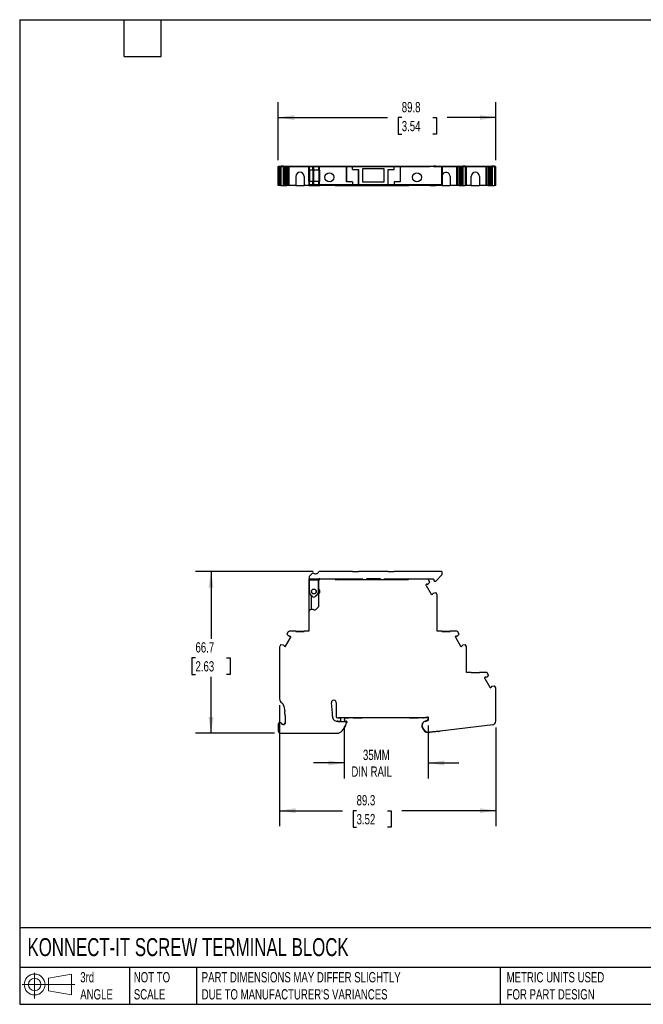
# Model space of a CAD drawing. Header units: millimetres. Extents: x 13 to 546, y 13 to 419.
# Tile 1 of 2: x 13 to 270, y 13 to 419. Entities that reach past the tile are written whole.
import ezdxf

# ---------------------------------------------------------------- set-up
doc = ezdxf.new("R2010")
doc.units = ezdxf.units.MM
doc.header["$LTSCALE"] = 2
doc.linetypes.add('SLD-Solid', pattern=[0])
doc.layers.add('DIMENSIONS', color=140, linetype='SLD-Solid', lineweight=25)
doc.layers.add('TEXT', color=140, linetype='SLD-Solid', lineweight=25)
doc.layers.add('SLD-DEFPOINTS', color=7, linetype='Continuous')
doc.styles.add('SLDTEXTSTYLE0', font='TXT', dxfattribs={"width": 0.7})
doc.dimstyles.new('SLDDIMSTYLE0', dxfattribs={"dimtxt": 4.316016, "dimasz": 6.604, "dimexe": 0, "dimexo": 0.0625, "dimgap": 1.079004, "dimtad": 0, "dimtih": 1, "dimtoh": 1, "dimdec": 1, "dimrnd": 1e-09, "dimzin": 12, "dimdsep": 46, "dimtxsty": 'SLDTEXTSTYLE0', "dimsah": 1, "dimcen": 0.09, "dimadec": 0, "dimazin": 3, "dimtfac": 1, "dimtdec": 1, "dimtofl": 0, "dimtmove": 0, "dimatfit": 3, "dimfxl": 0, "dimfrac": 2, "dimtolj": 1, "dimtzin": 12, "dimarcsym": 0})
doc.dimstyles.new('SLDDIMSTYLE1', dxfattribs={"dimtxt": 4.316016, "dimasz": 6.604, "dimexe": 0, "dimexo": 0.0625, "dimgap": 1.079004, "dimtad": 0, "dimtih": 1, "dimtoh": 1, "dimdec": 1, "dimrnd": 1e-09, "dimzin": 12, "dimdsep": 46, "dimtxsty": 'SLDTEXTSTYLE0', "dimsah": 1, "dimcen": 0.09, "dimadec": 0, "dimazin": 3, "dimtfac": 1, "dimtdec": 1, "dimtmove": 0, "dimatfit": 0, "dimfxl": 0, "dimfrac": 2, "dimtolj": 1, "dimtzin": 12, "dimarcsym": 0})

# ---------------------------------------------------------------- blocks, each defined once
blk = doc.blocks.new('Block11')
at = {"color": 7, "linetype": 'SLD-Solid', "lineweight": 18}
for p, q in [((5.18, 10.62), (5.18, 0)), ((10.96, 8.33), (20.35, 10.06)), ((10.96, 3.19), (10.96, 8.33)), ((20.35, 10.06), (20.35, 1.46)), ((0, 5.76), (21.75, 5.76)), ((10.96, 3.19), (20.35, 1.46))]:
    blk.add_line(p, q, dxfattribs=at)
for radius in [4.3, 2.57]:
    blk.add_circle((5.18, 5.76), radius, dxfattribs=at)
blk = doc.blocks.new('Block12')
at = {"layer": 'SLD-DEFPOINTS'}
blk.add_blockref('Block11', (0, 0), dxfattribs=at)
blk = doc.blocks.new('_D')
at = {"layer": 'DIMENSIONS'}
for p, q in [((119.96, 136.23), (119.96, 86.26)), ((209.26, 127.02), (209.26, 86.26)), ((119.96, 92.61), (145.92, 92.61)), ((151.77, 92.61), (150.32, 92.61)), ((150.32, 92.61), (150.32, 85.76)), ((164.59, 92.61), (166.04, 92.61)), ((166.04, 92.61), (166.04, 85.76)), ((209.26, 92.61), (170.44, 92.61)), ((150.32, 85.76), (151.77, 85.76)), ((166.04, 85.76), (164.59, 85.76))]:
    blk.add_line(p, q, dxfattribs=at)
for points in [[(119.96, 92.61), (126.57, 91.6), (126.57, 93.63)], [(209.26, 92.61), (202.66, 93.63), (202.66, 91.6)]]:
    blk.add_solid(points, dxfattribs=at)
at = {"layer": 'DIMENSIONS', "char_height": 4.233, "attachment_point": 1, "style": 'SLDTEXTSTYLE0'}
for s, insert in [('89.3', (151.77, 99.04)), ('3.52', (151.77, 91.21))]:
    blk.add_mtext(s, dxfattribs=dict(at, insert=insert))
blk = doc.blocks.new('_D_1')
at = {"layer": 'DIMENSIONS'}
for p, q in [((146.7, 127.43), (146.7, 105.95)), ((181.33, 127.81), (181.33, 105.95)), ((146.7, 112.3), (134, 112.3)), ((181.33, 112.3), (194.03, 112.3))]:
    blk.add_line(p, q, dxfattribs=at)
for points in [[(146.7, 112.3), (140.1, 113.31), (140.1, 111.28)], [(181.33, 112.3), (187.93, 111.28), (187.93, 113.31)]]:
    blk.add_solid(points, dxfattribs=at)
at = {"layer": 'DIMENSIONS', "char_height": 4.233, "attachment_point": 1, "style": 'SLDTEXTSTYLE0'}
for s, insert in [('35MM', (154.4, 117.75)), ('DIN RAIL', (149.62, 110.89))]:
    blk.add_mtext(s, dxfattribs=dict(at, insert=insert))
blk = doc.blocks.new('_D_2')
at = {"layer": 'DIMENSIONS'}
for p, q in [((133.83, 191.31), (85.33, 191.31)), ((91.68, 191.31), (91.68, 163.55)), ((85.27, 155.72), (83.82, 155.72)), ((83.82, 155.72), (83.82, 148.86)), ((98.09, 155.72), (99.54, 155.72)), ((99.54, 155.72), (99.54, 148.86)), ((83.82, 148.86), (85.27, 148.86)), ((91.68, 124.61), (91.68, 147.89)), ((99.54, 148.86), (98.09, 148.86)), ((117.87, 124.61), (85.33, 124.61))]:
    blk.add_line(p, q, dxfattribs=at)
for points in [[(91.68, 191.31), (90.66, 184.71), (92.7, 184.71)], [(91.68, 124.61), (92.7, 131.22), (90.66, 131.22)]]:
    blk.add_solid(points, dxfattribs=at)
at = {"layer": 'DIMENSIONS', "char_height": 4.233, "attachment_point": 1, "style": 'SLDTEXTSTYLE0'}
for s, insert in [('66.7', (85.27, 162.14)), ('2.63', (85.27, 154.32))]:
    blk.add_mtext(s, dxfattribs=dict(at, insert=insert))
blk = doc.blocks.new('_D_4')
at = {"layer": 'DIMENSIONS'}
for p, q in [((119.41, 361.1), (119.41, 385.06)), ((209.26, 361.1), (209.26, 385.06)), ((119.41, 378.71), (164.57, 378.71)), ((170.42, 378.71), (168.97, 378.71)), ((168.97, 378.71), (168.97, 371.85)), ((183.25, 378.71), (184.7, 378.71)), ((184.7, 378.71), (184.7, 371.85)), ((209.26, 378.71), (189.09, 378.71)), ((168.97, 371.85), (170.42, 371.85)), ((184.7, 371.85), (183.25, 371.85))]:
    blk.add_line(p, q, dxfattribs=at)
for points in [[(119.41, 378.71), (126.02, 377.7), (126.02, 379.73)], [(209.26, 378.71), (202.66, 379.73), (202.66, 377.7)]]:
    blk.add_solid(points, dxfattribs=at)
at = {"layer": 'DIMENSIONS', "char_height": 4.233, "attachment_point": 1, "style": 'SLDTEXTSTYLE0'}
for s, insert in [('89.8', (170.42, 385.13)), ('3.54', (170.42, 377.31))]:
    blk.add_mtext(s, dxfattribs=dict(at, insert=insert))

msp = doc.modelspace()

# ---------------------------------------------------------------- linework, layer by layer
for p, q in [((119.41, 350.71), (119.41, 358.56)), ((119.41, 358.56), (119.96, 358.56)), ((119.51, 358.56), (119.51, 358.71)), ((119.51, 358.71), (120.06, 358.71)), ((119.96, 350.71), (119.96, 358.56)), ((119.96, 358.56), (120.03, 358.56)), ((120.03, 350.71), (120.03, 358.56)), ((120.03, 358.56), (120.53, 358.56)), ((120.06, 358.56), (120.06, 358.71)), ((120.06, 358.71), (120.12, 358.71)), ((120.12, 358.56), (120.12, 358.71)), ((120.12, 358.71), (120.58, 358.71)), ((120.53, 358.56), (120.53, 350.71)), ((120.53, 358.56), (121.51, 358.56)), ((120.58, 358.56), (120.58, 358.71)), ((121.47, 358.71), (120.58, 358.71)), ((121.47, 358.56), (121.47, 358.71)), ((121.53, 358.71), (121.47, 358.71)), ((121.51, 358.56), (121.51, 350.71)), ((121.56, 358.56), (121.51, 358.56)), ((121.53, 358.56), (121.53, 358.71)), ((121.56, 358.71), (121.53, 358.71)), ((121.56, 358.56), (121.56, 358.71)), ((121.56, 358.71), (121.69, 358.71)), ((121.69, 350.71), (121.69, 358.71)), ((121.69, 358.71), (121.82, 358.71)), ((121.82, 350.71), (121.82, 358.71)), ((121.82, 358.71), (121.87, 358.71)), ((121.87, 350.71), (121.87, 358.71)), ((121.87, 358.71), (122.25, 358.71)), ((122.25, 350.71), (122.25, 358.71)), ((122.25, 358.71), (122.46, 358.71)), ((122.46, 358.71), (122.46, 350.71)), ((122.46, 358.71), (123.15, 358.71)), ((123.03, 358.56), (123.03, 350.71)), ((123.03, 358.56), (123.56, 358.56)), ((123.15, 358.56), (123.15, 358.71)), ((123.15, 358.71), (123.65, 358.71)), ((123.56, 350.71), (123.56, 358.56)), ((123.56, 358.56), (123.99, 358.56)), ((123.65, 358.56), (123.65, 358.71)), ((123.65, 358.71), (123.99, 358.71)), ((123.99, 358.56), (123.99, 358.71)), ((123.99, 358.71), (132.16, 358.71)), ((123.99, 350.71), (123.99, 358.56)), ((123.99, 358.56), (132.06, 358.56)), ((132.06, 356.96), (132.06, 358.56)), ((132.06, 358.56), (134.12, 358.56)), ((132.16, 358.56), (132.16, 358.71)), ((132.16, 358.71), (134.07, 358.71)), ((132.16, 358.51), (132.16, 357.31)), ((132.25, 358.51), (132.16, 358.51)), ((132.25, 358.51), (132.25, 357.28)), ((133.62, 358.51), (132.25, 358.51)), ((133.62, 358.51), (133.62, 357.01)), ((133.99, 358.51), (133.62, 358.51)), ((133.99, 358.51), (133.99, 357.01)), ((136.11, 358.51), (133.99, 358.51)), ((134.07, 358.56), (134.07, 358.71)), ((134.07, 358.71), (134.8, 358.71)), ((134.12, 358.56), (134.73, 358.56)), ((134.12, 358.51), (134.12, 358.56)), ((134.73, 358.56), (136.02, 358.56)), ((134.73, 358.51), (134.73, 358.56)), ((134.8, 358.56), (134.8, 358.71)), ((134.8, 358.71), (136.09, 358.71)), ((136.02, 358.56), (136.16, 358.56)), ((136.02, 358.51), (136.02, 358.56)), ((136.09, 358.56), (136.09, 358.71)), ((136.09, 358.71), (136.26, 358.71)), ((136.11, 358.51), (136.11, 357.01)), ((136.37, 358.51), (136.11, 358.51)), ((136.16, 358.51), (136.16, 358.56)), ((136.16, 358.56), (136.66, 358.56)), ((136.26, 358.56), (136.26, 358.71)), ((136.26, 358.71), (136.66, 358.71)), ((136.37, 358.51), (136.37, 357.01)), ((147.61, 358.51), (136.37, 358.51)), ((136.66, 358.56), (136.66, 358.71)), ((136.66, 358.71), (181.03, 358.71)), ((136.66, 358.56), (181.03, 358.56)), ((136.66, 358.51), (136.66, 358.56)), ((147.61, 358.51), (147.61, 352.11)), ((147.65, 358.51), (147.61, 358.51)), ((147.65, 352.11), (147.65, 358.51)), ((150.11, 358.51), (147.65, 358.51)), ((150.11, 357.31), (150.11, 358.51)), ((167.31, 358.51), (150.11, 358.51)), ((167.31, 357.31), (167.31, 358.51)), ((169.78, 358.51), (167.31, 358.51)), ((169.78, 358.51), (169.78, 352.11)), ((169.81, 358.51), (169.78, 358.51)), ((169.81, 358.51), (169.81, 352.11)), ((186.86, 358.51), (169.81, 358.51)), ((181.03, 358.56), (181.03, 358.71)), ((181.03, 358.71), (181.38, 358.71)), ((181.03, 358.56), (181.46, 358.56)), ((181.03, 358.51), (181.03, 358.56)), ((181.38, 358.56), (181.38, 358.71)), ((181.38, 358.71), (181.87, 358.71)), ((181.46, 358.56), (181.99, 358.56)), ((181.46, 358.51), (181.46, 358.56)), ((181.87, 358.56), (181.87, 358.71)), ((181.87, 358.71), (182.56, 358.71)), ((181.99, 358.56), (181.99, 358.51)), ((182.56, 358.71), (182.77, 358.71)), ((182.56, 358.71), (182.56, 358.51)), ((182.77, 358.51), (182.77, 358.71)), ((182.77, 358.71), (183.15, 358.71)), ((183.15, 358.71), (183.2, 358.71)), ((183.15, 358.51), (183.15, 358.71)), ((183.2, 358.71), (183.2, 358.51)), ((183.2, 358.71), (183.33, 358.71)), ((183.33, 358.71), (183.46, 358.71)), ((183.33, 358.51), (183.33, 358.71)), ((183.46, 358.56), (183.46, 358.71)), ((183.49, 358.71), (183.46, 358.71)), ((183.51, 358.56), (183.46, 358.56)), ((183.49, 358.56), (183.49, 358.71)), ((183.55, 358.71), (183.49, 358.71)), ((183.51, 358.56), (183.51, 358.51)), ((183.51, 358.56), (184.49, 358.56)), ((183.55, 358.56), (183.55, 358.71)), ((184.44, 358.71), (183.55, 358.71)), ((184.44, 358.56), (184.44, 358.71)), ((184.44, 358.71), (184.91, 358.71)), ((184.49, 358.56), (184.49, 358.51)), ((184.49, 358.56), (184.99, 358.56)), ((184.91, 358.56), (184.91, 358.71)), ((184.91, 358.71), (184.96, 358.71)), ((184.96, 358.56), (184.96, 358.71)), ((184.96, 358.71), (193.13, 358.71)), ((184.99, 358.56), (185.06, 358.56)), ((184.99, 358.51), (184.99, 358.56)), ((185.06, 358.51), (185.06, 358.56)), ((185.06, 358.56), (193.13, 358.56)), ((186.86, 358.51), (186.86, 350.91)), ((187.16, 358.51), (186.86, 358.51)), ((187.16, 358.51), (187.16, 350.91)), ((193.13, 358.56), (193.13, 358.71)), ((193.13, 358.71), (193.48, 358.71)), ((193.13, 350.71), (193.13, 358.56)), ((193.13, 358.56), (193.56, 358.56)), ((193.48, 358.56), (193.48, 358.71)), ((193.48, 358.71), (193.97, 358.71)), ((193.56, 350.71), (193.56, 358.56)), ((193.56, 358.56), (194.09, 358.56)), ((193.97, 358.56), (193.97, 358.71)), ((193.97, 358.71), (194.66, 358.71)), ((194.09, 358.56), (194.09, 350.71)), ((194.66, 358.71), (194.66, 350.71)), ((194.66, 358.71), (194.87, 358.71)), ((194.87, 350.71), (194.87, 358.71)), ((194.87, 358.71), (195.25, 358.71)), ((195.25, 350.71), (195.25, 358.71)), ((195.25, 358.71), (195.3, 358.71)), ((195.3, 358.71), (195.3, 350.71)), ((195.3, 358.71), (195.43, 358.71)), ((195.43, 350.71), (195.43, 358.71)), ((195.43, 358.71), (195.56, 358.71)), ((195.56, 358.56), (195.56, 358.71)), ((195.59, 358.71), (195.56, 358.71)), ((195.61, 358.56), (195.56, 358.56)), ((195.59, 358.56), (195.59, 358.71)), ((195.65, 358.71), (195.59, 358.71)), ((195.61, 358.56), (195.61, 350.71)), ((195.61, 358.56), (196.59, 358.56)), ((195.65, 358.56), (195.65, 358.71)), ((196.54, 358.71), (195.65, 358.71)), ((196.54, 358.56), (196.54, 358.71)), ((196.54, 358.71), (197.01, 358.71)), ((196.59, 358.56), (196.59, 350.71)), ((196.59, 358.56), (197.09, 358.56)), ((197.01, 358.56), (197.01, 358.71)), ((197.01, 358.71), (197.06, 358.71)), ((197.06, 358.56), (197.06, 358.71)), ((197.06, 358.71), (205.23, 358.71)), ((197.09, 350.71), (197.09, 358.56)), ((197.09, 358.56), (197.16, 358.56)), ((197.16, 350.71), (197.16, 358.56)), ((197.16, 358.56), (205.23, 358.56)), ((205.23, 358.56), (205.23, 358.71)), ((205.23, 358.71), (205.58, 358.71)), ((205.23, 350.71), (205.23, 358.56)), ((205.23, 358.56), (205.66, 358.56)), ((205.58, 358.56), (205.58, 358.71)), ((205.58, 358.71), (206.07, 358.71)), ((205.66, 350.71), (205.66, 358.56)), ((205.66, 358.56), (206.19, 358.56)), ((206.07, 358.56), (206.07, 358.71)), ((206.07, 358.71), (206.76, 358.71)), ((206.19, 358.56), (206.19, 350.71)), ((206.76, 358.71), (206.76, 350.71)), ((206.76, 358.71), (206.97, 358.71)), ((206.97, 350.71), (206.97, 358.71)), ((206.97, 358.71), (207.35, 358.71)), ((207.35, 350.71), (207.35, 358.71)), ((207.35, 358.71), (207.4, 358.71)), ((207.4, 358.71), (207.4, 350.71)), ((207.4, 358.71), (207.53, 358.71)), ((207.53, 350.71), (207.53, 358.71)), ((207.53, 358.71), (207.66, 358.71)), ((207.66, 358.56), (207.66, 358.71)), ((207.69, 358.71), (207.66, 358.71)), ((207.71, 358.56), (207.66, 358.56)), ((207.69, 358.56), (207.69, 358.71)), ((207.75, 358.71), (207.69, 358.71)), ((207.71, 358.56), (207.71, 350.71)), ((207.71, 358.56), (208.69, 358.56)), ((207.75, 358.56), (207.75, 358.71)), ((208.64, 358.71), (207.75, 358.71)), ((208.64, 358.56), (208.64, 358.71)), ((208.64, 358.71), (209.11, 358.71)), ((208.69, 358.56), (208.69, 350.71)), ((208.69, 358.56), (209.19, 358.56)), ((209.11, 358.56), (209.11, 358.71)), ((209.11, 358.71), (209.16, 358.71)), ((209.16, 358.56), (209.16, 358.71)), ((209.19, 350.71), (209.19, 358.56)), ((209.19, 358.56), (209.26, 358.56)), ((209.26, 350.71), (209.26, 358.56)), ((126.71, 354.41), (126.71, 350.71)), ((130.11, 354.41), (130.11, 350.71)), ((132.06, 352.46), (132.06, 356.96)), ((132.06, 356.96), (132.26, 356.96)), ((132.99, 357.01), (132.25, 357.28)), ((132.26, 357.27), (132.26, 352.15)), ((132.32, 357.25), (132.32, 352.17)), ((133.62, 357.01), (132.99, 357.01)), ((133.99, 357.01), (133.62, 357.01)), ((133.69, 357.01), (133.69, 352.41)), ((133.94, 357.01), (133.94, 352.41)), ((136.11, 357.01), (133.99, 357.01)), ((136.37, 357.01), (136.11, 357.01)), ((136.2, 357.01), (136.2, 352.41)), ((136.66, 357.01), (136.37, 357.01)), ((136.37, 357.01), (136.37, 352.41)), ((136.66, 352.41), (136.66, 357.01)), ((150.11, 357.31), (152.61, 357.31)), ((152.58, 357.31), (152.58, 350.91)), ((152.61, 350.91), (152.61, 357.31)), ((163.21, 357.51), (154.21, 357.51)), ((154.21, 357.51), (154.21, 352.21)), ((163.21, 352.21), (163.21, 357.51)), ((164.81, 357.31), (167.31, 357.31)), ((164.81, 350.91), (164.81, 357.31)), ((164.85, 350.91), (164.85, 357.31)), ((190.41, 354.41), (190.41, 350.71)), ((199.11, 350.71), (199.11, 354.41)), ((202.51, 354.41), (202.51, 350.71)), ((119.96, 350.71), (119.41, 350.71)), ((120.03, 350.71), (119.96, 350.71)), ((120.53, 350.71), (120.03, 350.71)), ((120.53, 350.71), (121.51, 350.71)), ((121.51, 350.71), (121.56, 350.71)), ((121.56, 350.71), (121.69, 350.71)), ((121.69, 350.71), (121.82, 350.71)), ((121.82, 350.71), (121.87, 350.71)), ((121.87, 350.71), (122.25, 350.71)), ((122.25, 350.71), (122.46, 350.71)), ((122.46, 350.71), (123.03, 350.71)), ((123.56, 350.71), (123.03, 350.71)), ((123.99, 350.71), (123.56, 350.71)), ((126.71, 350.71), (123.99, 350.71)), ((126.71, 350.71), (130.11, 350.71)), ((132.06, 350.71), (130.11, 350.71)), ((132.26, 352.46), (132.06, 352.46)), ((132.06, 352.46), (132.06, 350.71)), ((132.06, 350.71), (134.12, 350.71)), ((132.16, 352.11), (132.16, 350.91)), ((132.25, 350.91), (132.16, 350.91)), ((132.25, 352.14), (132.99, 352.41)), ((132.25, 352.14), (132.25, 350.91)), ((133.62, 350.91), (132.25, 350.91)), ((132.99, 352.41), (133.62, 352.41)), ((133.62, 352.41), (133.62, 350.91)), ((133.62, 352.41), (133.99, 352.41)), ((133.99, 350.91), (133.62, 350.91)), ((133.99, 352.41), (133.99, 350.91)), ((133.99, 352.41), (136.11, 352.41)), ((136.11, 350.91), (133.99, 350.91)), ((134.12, 350.91), (134.12, 350.71)), ((134.12, 350.71), (134.32, 350.71)), ((134.32, 350.91), (134.32, 350.71)), ((134.32, 350.71), (134.6, 350.71)), ((134.6, 350.71), (134.6, 350.91)), ((134.6, 350.71), (134.8, 350.71)), ((134.8, 350.71), (134.8, 350.91)), ((134.8, 350.71), (136.09, 350.71)), ((136.09, 350.71), (136.09, 350.91)), ((136.09, 350.71), (136.16, 350.71)), ((136.11, 352.41), (136.11, 350.91)), ((136.11, 352.41), (136.37, 352.41)), ((136.37, 350.91), (136.11, 350.91)), ((136.16, 350.91), (136.16, 350.71)), ((136.16, 350.71), (136.66, 350.71)), ((136.37, 352.41), (136.37, 350.91)), ((136.37, 352.41), (136.66, 352.41)), ((150.11, 350.91), (136.37, 350.91)), ((136.66, 350.91), (136.66, 350.71)), ((142.96, 350.71), (136.66, 350.71)), ((142.96, 350.91), (142.96, 350.71)), ((142.96, 350.71), (142.99, 350.71)), ((142.99, 350.71), (142.99, 350.91)), ((142.99, 350.71), (173.09, 350.71)), ((150.11, 352.11), (147.61, 352.11)), ((150.11, 352.11), (150.11, 350.91)), ((152.58, 350.91), (150.11, 350.91)), ((152.61, 350.91), (152.58, 350.91)), ((164.81, 350.91), (152.61, 350.91)), ((154.21, 352.21), (163.21, 352.21)), ((164.85, 350.91), (164.81, 350.91)), ((167.31, 350.91), (164.85, 350.91)), ((167.31, 352.11), (167.31, 350.91)), ((169.81, 352.11), (167.31, 352.11)), ((186.86, 350.91), (167.31, 350.91)), ((173.09, 350.91), (173.09, 350.71)), ((173.09, 350.71), (173.31, 350.71)), ((173.31, 350.91), (173.31, 350.71)), ((181.03, 350.71), (173.31, 350.71)), ((181.03, 350.71), (181.03, 350.91)), ((181.46, 350.71), (181.03, 350.71)), ((181.46, 350.71), (181.46, 350.91)), ((181.99, 350.71), (181.46, 350.71)), ((181.99, 350.91), (181.99, 350.71)), ((181.99, 350.71), (182.56, 350.71)), ((182.56, 350.91), (182.56, 350.71)), ((182.56, 350.71), (182.77, 350.71)), ((182.77, 350.71), (182.77, 350.91)), ((182.77, 350.71), (183.15, 350.71)), ((183.15, 350.71), (183.15, 350.91)), ((183.15, 350.71), (183.2, 350.71)), ((183.2, 350.91), (183.2, 350.71)), ((183.2, 350.71), (183.33, 350.71)), ((183.33, 350.71), (183.33, 350.91)), ((183.33, 350.71), (183.46, 350.71)), ((183.46, 350.71), (183.51, 350.71)), ((183.51, 350.91), (183.51, 350.71)), ((183.51, 350.71), (184.49, 350.71)), ((184.49, 350.91), (184.49, 350.71)), ((184.99, 350.71), (184.49, 350.71)), ((184.99, 350.71), (184.99, 350.91)), ((185.06, 350.71), (184.99, 350.71)), ((185.06, 350.71), (185.06, 350.91)), ((187.01, 350.71), (185.06, 350.71)), ((187.16, 350.91), (186.86, 350.91)), ((187.01, 350.71), (187.01, 350.91)), ((187.01, 350.71), (190.41, 350.71)), ((193.13, 350.71), (190.41, 350.71)), ((193.56, 350.71), (193.13, 350.71)), ((194.09, 350.71), (193.56, 350.71)), ((194.09, 350.71), (194.66, 350.71)), ((194.66, 350.71), (194.87, 350.71)), ((194.87, 350.71), (195.25, 350.71)), ((195.25, 350.71), (195.3, 350.71)), ((195.3, 350.71), (195.43, 350.71)), ((195.43, 350.71), (195.56, 350.71)), ((195.56, 350.71), (195.61, 350.71)), ((195.61, 350.71), (196.59, 350.71)), ((197.09, 350.71), (196.59, 350.71)), ((197.16, 350.71), (197.09, 350.71)), ((199.11, 350.71), (197.16, 350.71)), ((199.11, 350.71), (202.51, 350.71)), ((205.23, 350.71), (202.51, 350.71)), ((205.66, 350.71), (205.23, 350.71)), ((206.19, 350.71), (205.66, 350.71)), ((206.19, 350.71), (206.76, 350.71)), ((206.76, 350.71), (206.97, 350.71)), ((206.97, 350.71), (207.35, 350.71)), ((207.35, 350.71), (207.4, 350.71)), ((207.4, 350.71), (207.53, 350.71)), ((207.53, 350.71), (207.66, 350.71)), ((207.66, 350.71), (207.71, 350.71)), ((207.71, 350.71), (208.69, 350.71)), ((209.19, 350.71), (208.69, 350.71)), ((209.26, 350.71), (209.19, 350.71)), ((150.11, 191.31), (136.37, 191.31)), ((150.11, 191.21), (150.11, 191.31)), ((150.11, 191.31), (152.61, 191.31)), ((152.58, 191.21), (150.11, 191.21)), ((152.61, 191.31), (152.58, 191.21)), ((164.81, 191.31), (152.61, 191.31)), ((164.85, 191.21), (164.81, 191.31)), ((164.81, 191.31), (167.31, 191.31)), ((167.31, 191.21), (164.85, 191.21)), ((167.31, 191.31), (167.31, 191.21)), ((186.86, 191.31), (167.31, 191.31)), ((187.16, 190.26), (187.16, 191.01)), ((132.06, 187.61), (132.06, 174.69)), ((132.16, 189.04), (132.16, 188.31)), ((132.16, 188.31), (136.56, 188.31)), ((132.16, 187.81), (132.16, 188.31)), ((136.06, 187.81), (132.16, 187.81)), ((132.16, 187.81), (132.16, 183.11)), ((133.62, 190.62), (132.25, 189.25)), ((136.06, 183.11), (136.06, 187.81)), ((136.66, 188.11), (136.16, 188.11)), ((136.16, 184.14), (136.16, 187.61)), ((136.56, 188.31), (154.31, 188.31)), ((142.96, 188.11), (136.66, 188.11)), ((142.96, 188.11), (142.99, 188.01)), ((142.96, 188.11), (144.59, 188.11)), ((142.99, 188.01), (173.09, 188.01)), ((145.81, 188.01), (145.81, 188.31)), ((154.31, 188.01), (154.31, 188.31)), ((161.61, 188.31), (155.81, 188.31)), ((155.81, 188.31), (155.81, 188.01)), ((161.61, 188.01), (161.61, 188.31)), ((163.11, 188.31), (183.36, 188.31)), ((163.11, 188.31), (163.11, 188.01)), ((171.61, 188.31), (171.61, 188.01)), ((172.83, 188.11), (173.31, 188.11)), ((181.03, 188.11), (173.31, 188.11)), ((181.99, 186.94), (181.46, 187.86)), ((183.66, 188.01), (183.66, 187.61)), ((183.96, 187.31), (184.21, 187.31)), ((184.42, 187.4), (187.07, 190.05)), ((136.16, 183.91), (136.16, 184.14)), ((180.78, 186.1), (180.4, 185.88)), ((180.46, 185.6), (182.56, 181.96)), ((181.29, 186.16), (181.16, 186.08)), ((181.34, 186.19), (181.29, 186.16)), ((181.99, 186.94), (181.34, 186.19)), ((133.06, 181.47), (133.06, 176.01)), ((136.16, 182.09), (136.16, 182.31)), ((136.16, 176.9), (136.16, 182.09)), ((182.77, 181.76), (183.15, 181.98)), ((183.33, 182.32), (183.46, 182.39)), ((183.46, 182.39), (183.51, 182.42)), ((183.51, 182.42), (184.49, 182.61)), ((184.99, 181.75), (184.49, 182.61)), ((185.06, 166.71), (185.06, 181.5)), ((134.8, 175.53), (136.09, 176.81)), ((132.06, 174.69), (132.06, 166.71)), ((126.71, 166.71), (123.99, 166.71)), ((126.71, 166.61), (126.71, 166.71)), ((126.71, 166.71), (130.11, 166.71)), ((132.06, 166.71), (130.11, 166.71)), ((130.11, 166.61), (130.11, 166.71)), ((187.01, 166.71), (185.06, 166.71)), ((187.01, 166.61), (187.01, 166.71)), ((187.01, 166.71), (190.41, 166.71)), ((193.13, 166.71), (190.41, 166.71)), ((190.41, 166.61), (190.41, 166.71)), ((122.46, 160.56), (124.56, 164.2)), ((123.56, 166.46), (123.03, 165.54)), ((123.69, 164.79), (123.03, 165.54)), ((123.74, 164.76), (123.69, 164.79)), ((123.87, 164.68), (123.74, 164.76)), ((124.63, 164.48), (124.25, 164.7)), ((126.71, 166.61), (130.11, 166.61)), ((187.01, 166.61), (190.41, 166.61)), ((192.88, 164.7), (192.5, 164.48)), ((192.56, 164.2), (194.66, 160.56)), ((193.39, 164.76), (193.26, 164.68)), ((193.44, 164.79), (193.39, 164.76)), ((194.09, 165.54), (193.44, 164.79)), ((194.09, 165.54), (193.56, 166.46)), ((119.96, 160.1), (119.96, 138.77)), ((120.53, 161.21), (120.03, 160.35)), ((120.53, 161.21), (121.51, 161.02)), ((121.51, 161.02), (121.56, 160.99)), ((121.56, 160.99), (121.69, 160.92)), ((121.87, 160.58), (122.25, 160.36)), ((194.87, 160.36), (195.25, 160.58)), ((195.43, 160.92), (195.56, 160.99)), ((195.56, 160.99), (195.61, 161.02)), ((195.61, 161.02), (196.59, 161.21)), ((197.09, 160.35), (196.59, 161.21)), ((197.16, 149.71), (197.16, 160.1)), ((199.11, 149.71), (197.16, 149.71)), ((199.11, 149.61), (199.11, 149.71)), ((199.11, 149.71), (202.51, 149.71)), ((199.11, 149.61), (202.51, 149.61)), ((205.23, 149.71), (202.51, 149.71)), ((202.51, 149.61), (202.51, 149.71)), ((204.98, 147.7), (204.6, 147.48)), ((204.66, 147.2), (206.76, 143.56)), ((205.49, 147.76), (205.36, 147.68)), ((205.54, 147.79), (205.49, 147.76)), ((206.19, 148.54), (205.54, 147.79)), ((206.19, 148.54), (205.66, 149.46)), ((206.97, 143.36), (207.35, 143.58)), ((207.53, 143.92), (207.66, 143.99)), ((207.66, 143.99), (207.71, 144.02)), ((207.71, 144.02), (208.69, 144.21)), ((209.19, 143.35), (208.69, 144.21)), ((209.26, 129.56), (209.26, 143.1)), ((121.74, 135.76), (122.11, 133.55)), ((143.38, 137.24), (143.38, 131.38)), ((122.25, 131.89), (122.25, 128.59)), ((143.88, 130.88), (143.98, 130.88)), ((143.98, 130.88), (145.29, 130.88)), ((179.25, 130.98), (144.25, 130.98)), ((146.74, 130.12), (146.83, 130.27)), ((146.89, 130.52), (146.89, 130.98)), ((146.89, 130.88), (148.49, 130.88)), ((150.34, 130.88), (148.51, 130.88)), ((150.37, 130.88), (154.08, 130.88)), ((154.08, 130.98), (154.08, 130.88)), ((173.58, 130.88), (154.08, 130.88)), ((173.58, 130.88), (173.58, 130.98)), ((173.58, 130.88), (177.28, 130.88)), ((179.14, 130.88), (177.31, 130.88)), ((179.16, 130.88), (179.25, 130.88)), ((181.08, 131.24), (179.39, 130.99)), ((179.4, 130.89), (181.1, 131.14)), ((181.2, 130.11), (180.44, 129.59)), ((181.33, 131.17), (181.33, 130.35)), ((181.43, 130.08), (181.43, 130.94)), ((119.41, 128.31), (119.41, 125.61)), ((121.75, 128.18), (121.75, 128.28)), ((143.84, 129.54), (143.8, 129.54)), ((143.84, 129.54), (145.17, 129.54)), ((144.07, 129.44), (147.53, 129.44)), ((146.77, 127.04), (146.89, 127.04)), ((147.09, 129.67), (147, 129.67)), ((147.11, 129.54), (147.53, 129.54)), ((147.63, 129.33), (147.59, 128.98)), ((147.73, 129.32), (147.69, 128.96)), ((178.73, 127.88), (178.73, 127.58)), ((178.83, 127.58), (178.83, 127.88)), ((180.69, 129.76), (180.03, 129.58)), ((180.05, 129.48), (181.21, 129.79)), ((207.94, 128.08), (186.31, 125.43)), ((120.41, 124.61), (143.62, 124.61)), ((186, 125.5), (181.91, 125)), ((185.77, 125.37), (181.92, 124.9)), ((186.31, 125.43), (185.77, 125.37))]:
    msp.add_line(p, q)
for centre, radius in [((140.56, 354.06), 1.85), ((176.66, 354.06), 1.85), ((134.11, 183.11), 1), ((134.11, 183.11), 0.95)]:
    msp.add_circle(centre, radius)
for centre, radius, start, end in [((128.41, 354.41), 1.7, 0, 180), ((188.71, 354.41), 1.7, 0, 155.6569), ((200.81, 354.41), 1.7, 0, 180), ((134.81, 191.91), 1.5, 236.8851, 330), ((136.37, 191.01), 0.3, 90, 150), ((186.86, 191.01), 0.3, 0, 90), ((132.56, 187.61), 0.5, 143.1301, 180), ((132.46, 189.04), 0.3, 135, 180), ((133.83, 190.41), 0.3, 56.8851, 135), ((135.86, 186.81), 0.3, 0, 48.1897), ((136.66, 187.61), 0.5, 90, 180), ((144.31, 188.01), 0.3, 360, 90), ((173.11, 188.01), 0.3, 90, 180), ((173.31, 187.81), 0.3, 90, 138.1897), ((181.03, 187.61), 0.5, 30, 90), ((183.36, 188.01), 0.3, 0, 90), ((183.96, 187.61), 0.3, 180, 270), ((184.21, 187.61), 0.3, 270, 315), ((186.86, 190.26), 0.3, 315, 0), ((134.11, 183.11), 1.95, 180, 245.3433), ((134.11, 183.11), 1.95, 294.6567, 0), ((135.86, 183.91), 0.3, 311.8103, 0), ((136.56, 184.14), 0.4, 180, 232.0201), ((135.76, 183.11), 0.9, 307.9799, 52.0201), ((180.9, 185.85), 0.5, 176.5607, 210), ((180.83, 186.01), 0.1, 56.2299, 120), ((181.03, 186.31), 0.259, 236.2299, 300.0007), ((133.17, 181.07), 0.3, 20.1728, 65.3433), ((134.11, 181.41), 0.7, 200.1728, 339.8272), ((135.05, 181.07), 0.3, 114.6567, 159.8272), ((135.86, 182.31), 0.3, 0, 64.9365), ((136.56, 182.09), 0.4, 127.9799, 180), ((183, 182.21), 0.5, 210, 243.4388), ((183.1, 182.07), 0.1, 300, 3.7701), ((183.46, 182.09), 0.259, 120.0008, 183.7697), ((184.56, 181.5), 0.5, 360, 30), ((133.41, 174.31), 1.4, 59.3752, 164.6411), ((133.36, 176.01), 0.3, 180, 271.6854), ((134.38, 175.95), 0.5, 239.3752, 263.5212), ((134.17, 174.11), 1.35, 71.4746, 83.5212), ((134.38, 175.95), 0.6, 291.5291, 315), ((135.66, 177.23), 0.6, 315, 326.4427), ((123.99, 166.21), 0.5, 90, 150), ((193.13, 166.21), 0.5, 30, 90), ((124, 164.91), 0.259, 239.9993, 303.7701), ((124.2, 164.61), 0.1, 60, 123.7701), ((124.13, 164.45), 0.5, 330, 3.4393), ((193, 164.45), 0.5, 176.5607, 210), ((192.93, 164.61), 0.1, 56.2299, 120), ((193.13, 164.91), 0.259, 236.2299, 300.0007), ((120.46, 160.1), 0.5, 150, 180), ((121.56, 160.69), 0.259, 356.2303, 59.9992), ((121.92, 160.67), 0.1, 176.2299, 240), ((122.03, 160.81), 0.5, 296.5612, 330), ((195.1, 160.81), 0.5, 210, 243.4388), ((195.2, 160.67), 0.1, 300, 3.7701), ((195.56, 160.69), 0.259, 120.0008, 183.7697), ((196.66, 160.1), 0.5, 0, 30), ((205.1, 147.45), 0.5, 176.5607, 210), ((205.03, 147.61), 0.1, 56.2299, 120), ((205.23, 147.91), 0.259, 236.2299, 300.0007), ((205.23, 149.21), 0.5, 30, 90), ((207.2, 143.81), 0.5, 210, 243.4388), ((207.3, 143.67), 0.1, 300, 3.7701), ((207.66, 143.69), 0.259, 120.0008, 183.7697), ((208.76, 143.1), 0.5, 0, 30), ((121.96, 138.77), 2, 180, 236.7567), ((142.38, 137.24), 1, 0, 189.1218), ((119.77, 135.43), 2, 9.5825, 56.7566), ((109.8, 132), 32, 359.2248, 9.1218), ((112.25, 131.89), 10, 360, 9.5825), ((143.8, 131.54), 2, 179.2248, 270), ((143.88, 131.38), 0.5, 180, 269.9999), ((143.98, 131.28), 0.4, 270, 311.4098), ((138.29, 130.88), 7, 348.1897, 0.8142), ((147, 129.97), 0.3, 150, 269.9999), ((146.39, 130.52), 0.5, 330, 0), ((148.51, 131.28), 0.4, 228.4913, 270), ((150.34, 131.88), 1, 270, 295.902), ((154.08, 131.28), 0.4, 228.5907, 270), ((173.58, 131.28), 0.4, 270, 311.4096), ((177.31, 131.88), 1, 244.098, 270), ((179.14, 131.28), 0.4, 270, 314.8755), ((179.25, 131.88), 0.9, 270.0001, 278.5249), ((179.25, 131.88), 1, 270.0001, 278.5249), ((181.13, 130.94), 0.3, 0.0001, 98.525), ((181.13, 130.94), 0.2, 0.0002, 98.525), ((181.03, 130.35), 0.3, 304.5301, 0), ((181.13, 130.08), 0.3, 285, 0), ((120.16, 128.31), 0.75, 5.0455, 179.9999), ((121.5, 128.99), 0.75, 206.7832, 289.4712), ((121.5, 128.99), 0.85, 225.8571, 289.4712), ((143.84, 129.24), 0.3, 41.8103, 89.9994), ((139.59, 131.22), 8.41, 318.1567, 330.2051), ((139.59, 131.22), 8.31, 329.8095, 344.3044), ((139.59, 131.22), 8.41, 330.2051, 344.36), ((143.18, 128.83), 4, 8.8654, 12.1897), ((147.53, 129.34), 0.2, 353.6008, 89.9996), ((147.53, 129.34), 0.1, 353.6008, 89.9992), ((180.48, 127.88), 1.75, 105, 180), ((180.48, 127.58), 1.75, 180, 187.9487), ((181.58, 127.74), 2.86, 187.9487, 247.9843), ((180.48, 127.88), 1.65, 105, 180), ((180.48, 127.58), 1.65, 180, 187.9488), ((181.58, 127.74), 2.76, 187.9488, 276.9635), ((207.76, 129.56), 1.5, 276.9635, 0), ((120.41, 125.61), 1, 180, 270), ((143.62, 127.61), 3, 270, 318.1567), ((180.69, 125.55), 0.5, 247.9843, 288.3547), ((181.58, 127.74), 2.86, 247.9843, 276.9635), ((185.71, 125.86), 0.5, 240.0936, 276.9635), ((186.25, 125.93), 0.5, 240.0936, 276.9635)]:
    msp.add_arc(centre, radius, start, end)
for points in [[(132.25, 357.28), (132.2, 357.3), (132.16, 357.31), (132.16, 357.31)], [(132.16, 352.11), (132.16, 352.11), (132.2, 352.12), (132.25, 352.14)]]:
    msp.add_open_spline(points, degree=3)
for points, knots in [([(136.56, 188.31), (136.5, 188.31), (136.44, 188.3), (136.32, 188.26), (136.26, 188.22), (136.16, 188.12), (136.12, 188.06), (136.07, 187.94), (136.06, 187.87), (136.06, 187.81)], [0, 0, 0, 0, 0.25, 0.25, 0.5, 0.5, 0.75, 0.75, 1, 1, 1, 1]), ([(121.75, 128.28), (121.77, 128.29), (121.81, 128.31), (121.87, 128.34), (121.93, 128.37), (121.99, 128.42), (122.07, 128.49), (122.16, 128.61), (122.21, 128.74), (122.25, 128.87), (122.25, 128.94), (122.25, 128.99)], [0, 0, 0, 0, 0.057842, 0.118829, 0.18318, 0.250911, 0.366082, 0.501028, 0.749841, 0.825205, 1, 1, 1, 1]), ([(121.79, 128.19), (121.88, 128.22), (122.06, 128.33), (122.19, 128.48), (122.24, 128.57), (122.25, 128.59)], [0, 0, 0, 0, 0.25, 0.5, 0.565235, 0.565235, 0.565235, 0.565235])]:
    msp.add_open_spline(points, degree=3, knots=knots)
at = {"layer": 'TEXT'}
for p, q in [((12.7, 419.1), (546.1, 419.1)), ((12.7, 419.1), (12.7, 12.7)), ((55.88, 403.86), (55.88, 419.1)), ((71.12, 403.86), (71.12, 419.1)), ((55.88, 403.86), (71.12, 403.86)), ((546.1, 44.25), (12.7, 44.25)), ((546.1, 27.94), (12.7, 27.94)), ((58.09, 27.94), (58.09, 12.7)), ((85.67, 27.94), (85.67, 12.7)), ((210.97, 27.94), (210.97, 12.7)), ((12.7, 12.7), (546.1, 12.7))]:
    msp.add_line(p, q, dxfattribs=at)

# ---------------------------------------------------------------- block references
at = {"layer": 'SLD-DEFPOINTS'}
msp.add_blockref('Block12', (13.68, 15.11), dxfattribs=at)

# ---------------------------------------------------------------- texts
at = {"layer": 'TEXT', "attachment_point": 1, "style": 'SLDTEXTSTYLE0'}
for s, insert, char_height in [('KONNECT-IT SCREW TERMINAL BLOCK', (15.93, 40.01), 7.4083), ('3rd^JANGLE', (37.7, 25.99), 4.233), ('NOT TO^JSCALE', (59.81, 25.99), 4.2333), ("PART DIMENSIONS MAY DIFFER SLIGHTLY ^JDUE TO MANUFACTURER'S VARIANCES", (87.83, 25.99), 4.2333), ('METRIC UNITS USED ^JFOR PART DESIGN', (213.71, 25.99), 4.2333)]:
    msp.add_mtext(s, dxfattribs=dict(at, insert=insert, char_height=char_height))

# ---------------------------------------------------------------- dimensions: what is measured, and where the dimension line sits
at = {"layer": 'DIMENSIONS'}
for base, p1, p2, picture, middle in [((119.414, 378.7114), (209.2617, 358.5614), (119.414, 358.5614), '_D_4', (176.8335, 378.7114)), ((209.26, 92.61), (119.96, 138.77), (209.26, 129.56), '_D', (158.18, 92.61))]:
    dim = msp.add_linear_dim(base=base, p1=p1, p2=p2, dimstyle='SLDDIMSTYLE0', dxfattribs=at)
    dim.commit()
    dim.dimension.update_dxf_attribs({"geometry": picture, "text_midpoint": middle, "dimtype": 160})
dim = msp.add_linear_dim(base=(91.68, 191.31), p1=(120.41, 124.61), p2=(136.37, 191.31), angle=89.9998, dimstyle='SLDDIMSTYLE0', dxfattribs=at)
dim.commit()
dim.dimension.update_dxf_attribs({"geometry": '_D_2', "text_midpoint": (91.68, 155.72), "dimtype": 160})
dim = msp.add_linear_dim(base=(146.7, 112.3), p1=(181.33, 130.35), p2=(146.7, 129.97), angle=0, text='35MM\\PDIN RAIL', dimstyle='SLDDIMSTYLE1', dxfattribs=at)
dim.commit()
dim.dimension.update_dxf_attribs({"geometry": '_D_1', "text_midpoint": (162.75, 112.3), "dimtype": 160})

doc.saveas('drawing.dxf')
